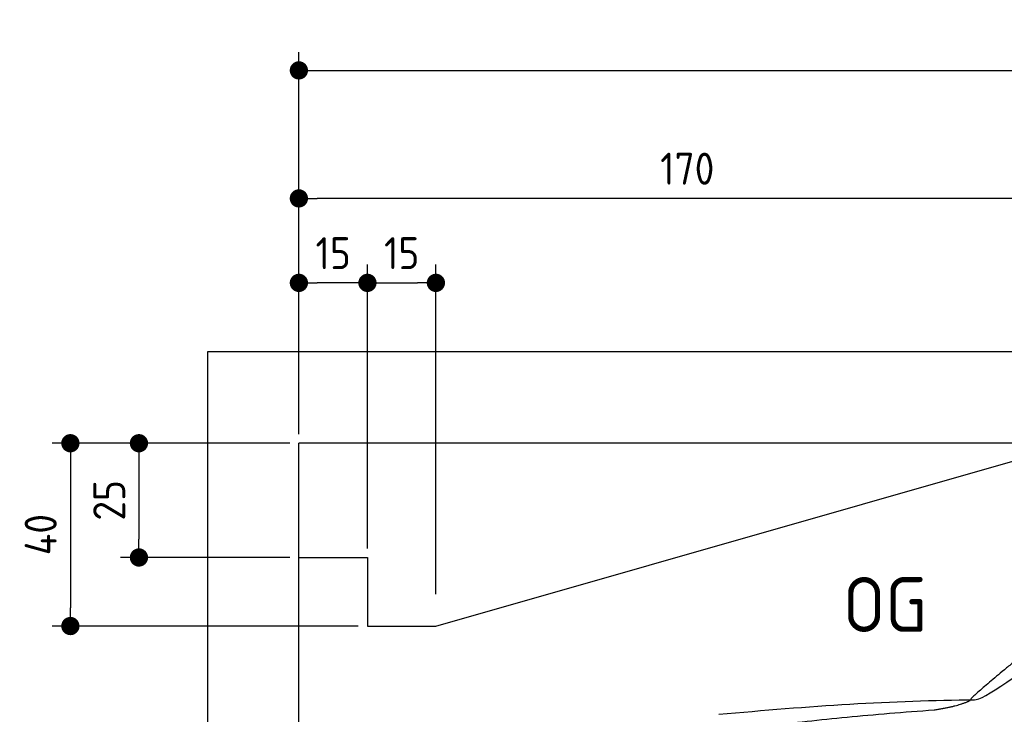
# Model space of a CAD drawing. Header units: millimetres. Extents: x -411 to 6777, y 0 to 6677.
# Tile 3 of 6: x -411 to 1744, y 5157 to 6677. Entities that reach past the tile are written whole.
import ezdxf

# ---------------------------------------------------------------- set-up
doc = ezdxf.new("R2010")
doc.units = ezdxf.units.MM
doc.layers.add('4', color=3, linetype='Continuous')
for name, color, linetype, lineweight in [('car', 10, 'Continuous', 25), ('Freiraum', 7, 'Continuous', 25), ('Gebäude', 7, 'Continuous', 25)]:
    doc.layers.add(name, color=color, linetype=linetype, lineweight=lineweight)
doc.styles.get("Standard").update_dxf_attribs({"font": 'ISOCP.SHX'})
doc.dimstyles.new('GEN-ISO', dxfattribs={"dimscale": 20, "dimtxt": 3.5, "dimasz": 2, "dimexe": 2, "dimexo": 1, "dimgap": 1.5, "dimtad": 1, "dimdec": 1, "dimlfac": 0.1, "dimdsep": 46, "dimtxsty": 'STANDARD', "dimblk": 'PUNKT', "dimcen": 2, "dimclrd": 256, "dimclre": 256, "dimclrt": 2, "dimadec": 0, "dimazin": 0, "dimtp": 0.1, "dimtm": 0.1, "dimtfac": 0.71, "dimtdec": 1, "dimtmove": 2, "dimatfit": 3, "dimldrblk": 'PUNKT', "dimfxl": 2, "dimtolj": 1, "dimarcsym": 0})

# ---------------------------------------------------------------- blocks, each defined once
blk = doc.blocks.new('PUNKT')
at = {"layer": '4', "color": 0, "linetype": 'ByBlock'}
blk.add_line((-0.5, 0), (-1, 0), dxfattribs=at)
at = {"layer": '4', "color": 0, "linetype": 'ByBlock', "const_width": 0.5}
blk.add_lwpolyline([(-0.25, 0, 1), (0.25, 0, 1)], format="xyb", close=True, dxfattribs=at)
blk = doc.blocks.new('*D242')
at = {"layer": '4', "lineweight": -2, "transparency": 16777216}
for p, q in [((200, 5770), (200, 6605.8)), ((5700, 5770), (5700, 6605.8)), ((240, 6565.8), (5660, 6565.8))]:
    blk.add_line(p, q, dxfattribs=at)
at = {"layer": 'Defpoints', "color": 0, "transparency": 16777216}
for p in [(5700, 6565.8), (200, 5750), (5700, 5750)]:
    blk.add_point(p, dxfattribs=at)
at = {"layer": '4', "lineweight": -2, "transparency": 16777216, "xscale": 40, "yscale": 40, "zscale": 40, "rotation": 180}
blk.add_blockref('PUNKT', (200, 6565.8), dxfattribs=at)
at = {"layer": '4', "lineweight": -2, "transparency": 16777216, "xscale": 40, "yscale": 40, "zscale": 40}
blk.add_blockref('PUNKT', (5700, 6565.8), dxfattribs=at)
at = {"layer": '4', "color": 2, "transparency": 16777216, "insert": (2950, 6630.8), "char_height": 70, "attachment_point": 5}
blk.add_mtext('550', dxfattribs=at)
blk = doc.blocks.new('Car')
at = {"layer": 'car'}
for points, degree in [([(1630.5, 5203.7), (1666.2, 5200.2), (1966.1, 5451.8), (2143.6, 5562.4)], 3), ([(1926.5, 5457.4), (1845.9, 5396.2), (1744.3, 5311.8), (1616, 5205.4), (1621.9, 5203.5)], 4), ([(1071.6, 5166.9), (1267.7, 5186.7), (1452.8, 5201.4), (1630.5, 5203.7)], 3), ([(1542.8, 5181), (1595.9, 5189.3), (1621.6, 5202.5)], 2), ([(730.4, 5045.1), (966.2, 5133.8), (1542.8, 5181)], 2)]:
    blk.add_open_spline(points, degree=degree, dxfattribs=at)
blk = doc.blocks.new('_Dot')
at = {"color": 0, "linetype": 'ByBlock', "lineweight": -2}
blk.add_line((-0.5, 0), (-1, 0), dxfattribs=at)
at = {"color": 0, "linetype": 'ByBlock', "const_width": 0.5}
blk.add_lwpolyline([(-0.25, 0, 1), (0.25, 0, 1)], format="xyb", close=True, dxfattribs=at)
blk = doc.blocks.new('*D248')
at = {"layer": '4', "lineweight": -2, "transparency": 16777216}
for p, q in [((200, 5770.9), (200, 6325.7)), ((1899.7, 5820), (1899.7, 6325.7)), ((1859.7, 6285.7), (240, 6285.7))]:
    blk.add_line(p, q, dxfattribs=at)
at = {"layer": 'Defpoints', "color": 0, "transparency": 16777216}
for p in [(200, 6285.7), (1899.7, 5800), (200, 5750.9)]:
    blk.add_point(p, dxfattribs=at)
at = {"layer": '4', "lineweight": -2, "transparency": 16777216, "xscale": 40, "yscale": 40, "zscale": 40, "rotation": 180}
blk.add_blockref('_Dot', (200, 6285.7), dxfattribs=at)
at = {"layer": '4', "lineweight": -2, "transparency": 16777216, "xscale": 40, "yscale": 40, "zscale": 40}
blk.add_blockref('_Dot', (1899.7, 6285.7), dxfattribs=at)
at = {"layer": '4', "color": 2, "transparency": 16777216, "insert": (1049.8, 6350.7), "char_height": 70, "attachment_point": 5}
blk.add_mtext('170', dxfattribs=at)
blk = doc.blocks.new('*D249')
at = {"layer": '4', "lineweight": -2, "transparency": 16777216}
for p, q in [((200, 5770.9), (200, 6140.9)), ((350, 5520.9), (350, 6140.9)), ((310, 6100.9), (240, 6100.9))]:
    blk.add_line(p, q, dxfattribs=at)
at = {"layer": 'Defpoints', "color": 0, "transparency": 16777216}
for p in [(200, 6100.9), (200, 5750.9), (350, 5500.9)]:
    blk.add_point(p, dxfattribs=at)
at = {"layer": '4', "lineweight": -2, "transparency": 16777216, "xscale": 40, "yscale": 40, "zscale": 40, "rotation": 180}
blk.add_blockref('_Dot', (200, 6100.9), dxfattribs=at)
at = {"layer": '4', "lineweight": -2, "transparency": 16777216, "xscale": 40, "yscale": 40, "zscale": 40}
blk.add_blockref('_Dot', (350, 6100.9), dxfattribs=at)
at = {"layer": '4', "color": 2, "transparency": 16777216, "insert": (275, 6165.9), "char_height": 70, "attachment_point": 5}
blk.add_mtext('15', dxfattribs=at)
blk = doc.blocks.new('*D250')
at = {"layer": '4', "lineweight": -2, "transparency": 16777216}
for p, q in [((180, 5750), (-340, 5750)), ((-300, 5710), (-300, 5390)), ((330, 5350), (-340, 5350))]:
    blk.add_line(p, q, dxfattribs=at)
at = {"layer": 'Defpoints', "color": 0, "transparency": 16777216}
for p in [(200, 5750), (-300, 5350), (350, 5350)]:
    blk.add_point(p, dxfattribs=at)
at = {"layer": '4', "lineweight": -2, "transparency": 16777216, "xscale": 40, "yscale": 40, "zscale": 40}
for p, rotation in [((-300, 5750), 90), ((-300, 5350), 270)]:
    blk.add_blockref('_Dot', p, dxfattribs=dict(at, rotation=rotation))
at = {"layer": '4', "color": 2, "transparency": 16777216, "insert": (-365, 5550), "char_height": 70, "attachment_point": 5, "rotation": 90}
blk.add_mtext('40', dxfattribs=at)
blk = doc.blocks.new('*D251')
at = {"layer": '4', "lineweight": -2, "transparency": 16777216}
for p, q in [((180, 5750), (-190, 5750)), ((-150, 5710), (-150, 5540)), ((180, 5500), (-190, 5500))]:
    blk.add_line(p, q, dxfattribs=at)
at = {"layer": 'Defpoints', "color": 0, "transparency": 16777216}
for p in [(200, 5750), (-150, 5500), (200, 5500)]:
    blk.add_point(p, dxfattribs=at)
at = {"layer": '4', "lineweight": -2, "transparency": 16777216, "xscale": 40, "yscale": 40, "zscale": 40}
for p, rotation in [((-150, 5750), 90), ((-150, 5500), 270)]:
    blk.add_blockref('_Dot', p, dxfattribs=dict(at, rotation=rotation))
at = {"layer": '4', "color": 2, "transparency": 16777216, "insert": (-215, 5625), "char_height": 70, "attachment_point": 5, "rotation": 90}
blk.add_mtext('25', dxfattribs=at)
blk = doc.blocks.new('*D252')
at = {"layer": '4', "lineweight": -2, "transparency": 16777216}
for p, q in [((350, 5520), (350, 6140.9)), ((499.8, 5420), (499.8, 6140.9)), ((390, 6100.9), (459.8, 6100.9))]:
    blk.add_line(p, q, dxfattribs=at)
at = {"layer": 'Defpoints', "color": 0, "transparency": 16777216}
for p in [(499.8, 6100.9), (350, 5500), (499.8, 5400)]:
    blk.add_point(p, dxfattribs=at)
at = {"layer": '4', "lineweight": -2, "transparency": 16777216, "xscale": 40, "yscale": 40, "zscale": 40, "rotation": 180}
blk.add_blockref('_Dot', (350, 6100.9), dxfattribs=at)
at = {"layer": '4', "lineweight": -2, "transparency": 16777216, "xscale": 40, "yscale": 40, "zscale": 40}
blk.add_blockref('_Dot', (499.8, 6100.9), dxfattribs=at)
at = {"layer": '4', "color": 2, "transparency": 16777216, "insert": (424.9, 6165.9), "char_height": 70, "attachment_point": 5}
blk.add_mtext('15', dxfattribs=at)
blk = doc.blocks.new('Gebäude_365_GT190')
at = {"layer": 'Freiraum'}
blk.add_lwpolyline([(200, 5500), (350, 5500), (350, 5350), (499.8, 5350), (1900, 5750)], dxfattribs=at)
at = {"layer": 'Gebäude'}
for p, q in [((5900, 5950), (0, 5950)), ((0, 5950), (0, 0)), ((5700, 5750), (200, 5750)), ((200, 200), (200, 5750))]:
    blk.add_line(p, q, dxfattribs=at)

msp = doc.modelspace()

# ---------------------------------------------------------------- block references
at = {"layer": 'car', "rotation": 359.4752422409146}
msp.add_blockref('Car', (0, 0), dxfattribs=at)
at = {"layer": 'Gebäude'}
msp.add_blockref('Gebäude_365_GT190', (0, 0), dxfattribs=at)

# ---------------------------------------------------------------- texts
msp.add_text('OG', height=120).set_placement((1390.46, 5337))

# ---------------------------------------------------------------- dimensions: what is measured, and where the dimension line sits
at = {"layer": '4'}
for base, p1, p2, override, picture, middle in [((5700, 6565.8), (200, 5750), (5700, 5750), {"dimtdec": 3, "dimtolj": 0}, '*D242', (2950, 6630.8)), ((200, 6285.7), (1899.68, 5800), (200, 5750.88), {"dimblk1": 'Dot', "dimblk2": 'Dot', "dimsah": 1, "dimtdec": 3, "dimtolj": 0}, '*D248', (1049.84, 6350.7)), ((200, 6100.88), (350, 5500.88), (200, 5750.88), {"dimblk1": 'Dot', "dimblk2": 'Dot', "dimsah": 1, "dimtdec": 3, "dimtolj": 0}, '*D249', (275, 6165.88)), ((499.76, 6100.88), (350, 5500), (499.76, 5400), {"dimblk1": 'Dot', "dimblk2": 'Dot', "dimsah": 1, "dimtdec": 3, "dimtolj": 0}, '*D252', (424.88, 6165.88))]:
    dim = msp.add_linear_dim(base=base, p1=p1, p2=p2, dimstyle='GEN-ISO', override=override, dxfattribs=at)
    dim.commit()
    dim.dimension.update_dxf_attribs({"geometry": picture, "text_midpoint": middle})
for base, p2, picture, middle in [((-300, 5350), (350, 5350), '*D250', (-365, 5550)), ((-150, 5500), (200, 5500), '*D251', (-215.01, 5625))]:
    dim = msp.add_linear_dim(base=base, p1=(200, 5750), p2=p2, angle=90, dimstyle='GEN-ISO', override={"dimblk1": 'Dot', "dimblk2": 'Dot', "dimsah": 1, "dimtdec": 3, "dimtolj": 0}, dxfattribs=at)
    dim.commit()
    dim.dimension.update_dxf_attribs({"geometry": picture, "text_midpoint": middle})

doc.saveas('drawing.dxf')
